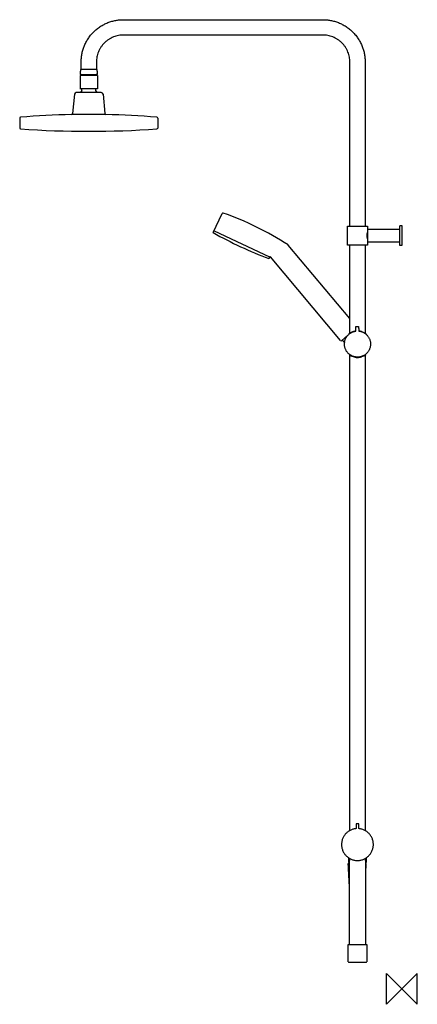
# Model space of a CAD drawing. Header units: millimetres. Extents: x -498 to 20, y -20 to 1262.
import ezdxf

# ---------------------------------------------------------------- set-up
doc = ezdxf.new("R2010")
doc.units = ezdxf.units.MM
doc.header["$MEASUREMENT"] = 0
doc.layers.add('ORIGIN', color=6, linetype='Continuous')
doc.layers.add('PLANNING', color=1, linetype='Continuous')

# ---------------------------------------------------------------- blocks, each defined once
blk = doc.blocks.new('130313_R')
at = {"layer": 'ORIGIN'}
for p, q in [((-20, -20), (-20, 20)), ((-20, 20), (20, -20)), ((20, 20), (-20, -20)), ((20, -20), (20, 20))]:
    blk.add_line(p, q, dxfattribs=at)
at = {"layer": 'PLANNING'}
for p, q in [((-419.5, 1188.9), (-419.5, 1171.9)), ((-396.5, 1188.9), (-396.6, 1171.9)), ((-396.6, 1171.9), (-419.6, 1171.9)), ((-245.9, 984.5), (-234.3, 1009.5)), ((-244.9, 986.7), (-172.4, 952.9)), ((-68, 872.7), (-148.1, 968.2)), ((-172.3, 953), (-173.4, 950.7)), ((-79.9, 844.2), (-171.5, 953.2)), ((-71, 850.4), (-78.5, 844.1))]:
    blk.add_line(p, q, dxfattribs=at)
for points in [[(-396.5, 1188.9), (-419.5, 1188.9)], [(-392, 1166.9), (-424.3, 1166.9)], [(-417, 1169.5), (-417, 1171.9)], [(-399.1, 1169.5), (-399.1, 1171.9)], [(-426.8, 1164.6), (-429.1, 1139.6)], [(-389.5, 1164.6), (-387.2, 1139.6)], [(-498.1, 1133.7), (-498.1, 1120.6)], [(-385.8, 1138.3), (-430.6, 1138.3)], [(-318.3, 1133.7), (-318.2, 1120.6)], [(-77.4, 844.3), (-77.4, 845.1)]]:
    blk.add_lwpolyline(points, dxfattribs=at)
for centre, radius, start, end in [((-417.8, 1189.6), 0.8, 89.2962, 238.6043), ((-398.3, 1189.6), 0.8, 301.3957, 90.7038), ((-424.3, 1164.4), 2.5, 89.9515, 174.9679), ((-412.6, 1164), 7, 128.2779, 155.7056), ((-403.4, 1164), 7, 24.2944, 51.7221), ((-392, 1164.4), 2.5, 5.0321, 90.0485), ((-497.1, 1133.7), 1, 94.9146, 179.9209), ((-408.2, 99.6), 1038.9, 91.2358, 94.9148), ((-430.6, 1139.8), 1.5, 271.4818, 354.4078), ((-408.2, 99.6), 1038.9, 91.2354, 91.2358), ((-385.7, 1139.8), 1.5, 185.5922, 268.5182), ((-408.2, 99.6), 1038.9, 85.0852, 88.7646), ((-319.3, 1133.7), 1, 0.0792, 85.0854), ((-497, 1120.7), 1.07, 179.9207, 265.9151), ((-408.2, 2365), 1248.6, 265.9151, 274.0849), ((-319.3, 1120.7), 1.07, 274.0849, 0.0794), ((-233.4, 1009.1), 1, 70.6962, 155.0002), ((-363.2, 638.3), 393.9, 56.9626, 70.6962), ((15.4, 1450.3), 534.1, 240.705, 249.295), ((-149.3, 967.1), 1.63, 43.277, 61.3789), ((-171.8, 952.8), 0.552, 47.6881, 162.6953), ((-79.2, 844.8), 1, 220, 309.9973)]:
    blk.add_arc(centre, radius, start, end, dxfattribs=at)
for points, weights in [([(-418, 1206.8), (-417.9, 1261.7), (-363, 1261.7)], [1, 0.707723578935, 1]), ([(-103, 1261.7), (-48, 1261.7), (-48, 1206.7)], [1, 0.707106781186, 1]), ([(-363, 1241.7), (-397.9, 1241.7), (-398, 1206.8)], [1, 0.707723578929, 1]), ([(-68, 1206.7), (-68, 1241.7), (-103, 1241.7)], [1, 0.707106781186, 1]), ([(-71, 992.6), (-71, 993.1), (-70.5, 993.1)], [1, 0.707106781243, 1]), ([(-45.5, 993.1), (-45, 993.1), (-45, 992.6)], [1, 0.707106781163, 1]), ([(-70.5, 968.1), (-71, 968.1), (-71, 968.6)], [1, 0.707106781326, 1]), ([(-45, 968.6), (-45, 968.1), (-45.5, 968.1)], [1, 0.707106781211, 1]), ([(-60.3, 861.9), (-60.3, 862.4), (-59.8, 862.4)], [1, 0.731465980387, 1]), ([(-59.8, 862.4), (-58.4, 862.5), (-57, 862.5)], [1, 0.998114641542, 1]), ([(-57, 862.5), (-56.5, 862.4), (-56.5, 862)], [1, 0.73146597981, 1]), ([(-69, 852.9), (-65.2, 856), (-60.2, 856.6)], [1, 0.961288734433, 1]), ([(-60.6, 856.2), (-60.2, 856.3), (-60.2, 856.7)], [1, 0.757580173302, 1]), ([(-56.4, 856.8), (-56.4, 856.4), (-55.9, 856.3)], [1, 0.757580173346, 1]), ([(-59.8, 209.1), (-59.8, 208.7), (-60.3, 208.6)], [1, 0.745179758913, 1]), ([(-59.3, 215), (-59.8, 215), (-59.8, 214.5)], [1, 0.707106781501, 1]), ([(-56.1, 214.5), (-56.1, 215), (-56.6, 215)], [1, 0.707106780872, 1]), ([(-55.7, 208.6), (-56.1, 208.7), (-56.1, 209.1)], [1, 0.745180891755, 1]), ([(-69.5, 164.8), (-69.5, 164.5), (-69.2, 164.5)], [1, 0.707106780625, 1]), ([(-68.3, 165.6), (-68.4, 165.6), (-68.3, 165.6)], [0.946548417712, 0.970253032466, 1]), ([(-46.5, 164.8), (-46.5, 164.5), (-46.8, 164.5)], [1, 0.707106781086, 1])]:
    blk.add_rational_spline(points, weights, degree=2, dxfattribs=at)
for points in [[(-363, 1261.7), (-233, 1261.7), (-103, 1261.7)], [(-103, 1241.7), (-233, 1241.7), (-363, 1241.7)], [(-418, 1196.7), (-418, 1201.8), (-418, 1206.8)], [(-398, 1206.8), (-398, 1201.7), (-398, 1196.7)], [(-68, 993.1), (-68, 1099.9), (-68, 1206.7)], [(-48, 1206.7), (-48, 1099.9), (-48, 993.1)], [(-418.8, 1196.7), (-419.2, 1194.1), (-419.5, 1191.4)], [(-397.2, 1196.7), (-408, 1196.7), (-418.8, 1196.7)], [(-396.5, 1191.4), (-396.9, 1194), (-397.2, 1196.7)], [(-419.5, 1191.4), (-419.5, 1190.9), (-419.5, 1190.4)], [(-419.5, 1190.4), (-408, 1190.4), (-396.5, 1190.4)], [(-396.5, 1190.4), (-396.5, 1190.9), (-396.5, 1191.4)], [(-71, 968.6), (-71, 980.6), (-71, 992.6)], [(-70.5, 993.1), (-58, 993.1), (-45.5, 993.1)], [(-45, 992.6), (-45, 988.9), (-45, 985.2)], [(-44.5, 972.6), (-44.5, 980.6), (-44.5, 988.6)], [(-44, 989.1), (-43.1, 989.1), (-42.2, 989.1)], [(-42.2, 989.1), (-22.6, 989.1), (-3, 989.1)], [(-3, 993.1), (-2.8, 993.4), (-2.5, 993.6)], [(-3, 968.1), (-3, 980.6), (-3, 993.1)], [(-2.5, 993.6), (-1.4, 993.6), (-0.2, 993.6)], [(0, 993.4), (0, 980.6), (0, 967.8)], [(-45, 985.2), (-44.7, 985.2), (-44.5, 985.2)], [(-45, 976.1), (-45, 972.4), (-45, 968.6)], [(-45, 976.1), (-44.7, 976.1), (-44.5, 976.1)], [(-45.5, 968.1), (-58, 968.1), (-70.5, 968.1)], [(-68, 853.6), (-68, 910.9), (-68, 968.1)], [(-48, 968.1), (-48, 910.9), (-48, 853.6)], [(-3, 972.1), (-23.5, 972.1), (-44, 972.1)], [(-2.5, 967.6), (-2.8, 967.9), (-3, 968.1)], [(-0.2, 967.6), (-1.4, 967.6), (-2.5, 967.6)], [(-60.2, 856.7), (-60.2, 859.3), (-60.3, 861.9)], [(-56.5, 862), (-56.4, 859.4), (-56.4, 856.8)], [(-69, 852.4), (-69, 852.6), (-69, 852.9)], [(-47, 852.9), (-47, 852.6), (-47, 852.4)], [(-77.4, 844.3), (-76.1, 843), (-74.9, 841.6)], [(-74.9, 841), (-74.9, 841), (-74.9, 841)], [(-69, 826.5), (-69, 826.3), (-69, 826)], [(-68, 206.2), (-68, 515.7), (-68, 825.3)], [(-48, 825.3), (-48, 515.7), (-48, 206.2)], [(-47, 826), (-47, 826.3), (-47, 826.5)], [(-59.8, 214.5), (-59.8, 211.8), (-59.8, 209.1)], [(-56.6, 215), (-58, 215), (-59.3, 215)], [(-56.1, 209.1), (-56.1, 211.8), (-56.1, 214.5)], [(-69.5, 170.7), (-69.5, 167.8), (-69.5, 164.8)], [(-68.3, 170), (-68.3, 168.5), (-68.3, 167)], [(-68.3, 165.6), (-68.3, 166.3), (-68.3, 167)], [(-47.7, 167), (-47.7, 168.5), (-47.7, 170)], [(-47.7, 167), (-47.7, 166.3), (-47.7, 165.6)], [(-46.5, 170.7), (-46.5, 167.8), (-46.5, 164.8)], [(-68.5, 134), (-69.2, 148.5), (-70, 163)], [(-69.5, 163.5), (-68.9, 163.5), (-68.3, 163.5)], [(-69.2, 164.5), (-68.8, 164.5), (-68.3, 164.5)], [(-68.3, 58.3), (-68.3, 111.9), (-68.3, 165.6)], [(-47.7, 165.6), (-47.7, 111.9), (-47.7, 58.3)], [(-46.8, 164.5), (-47.2, 164.5), (-47.7, 164.5)], [(-47.7, 163.5), (-47.6, 163.5), (-47.5, 163.5)], [(-47, 163), (-47.3, 156.6), (-47.7, 150.2)], [(-68.3, 134), (-68.4, 134), (-68.5, 134)], [(-70, 57.7), (-69.8, 57.9), (-69.7, 58)], [(-70, 35.3), (-70, 46.5), (-70, 57.7)], [(-69.7, 58), (-58, 58), (-46.3, 58)], [(-68, 58), (-68.2, 58.1), (-68.3, 58.3)], [(-47.7, 58.3), (-47.8, 58.1), (-47.9, 58)], [(-46.3, 58), (-46.2, 57.9), (-46, 57.7)], [(-46, 57.7), (-46, 46.5), (-46, 35.3)], [(-70, 35.3), (-69.8, 35.1), (-69.7, 35)], [(-69.7, 35), (-58, 35), (-46.3, 35)], [(-46.3, 35), (-46.2, 35.1), (-46, 35.3)]]:
    blk.add_open_spline(points, degree=2, dxfattribs=at)
for points, weights, knots in [([(-44.5, 988.6), (-44.5, 988.9), (-44.4, 989), (-44.2, 989.1), (-44, 989.1)], [1, 0.923805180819, 1, 0.923805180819, 1], [52.7853973, 52.7853973, 52.7853973, 53.1780961, 53.1780961, 53.5707948, 53.5707948, 53.5707948]), ([(-0.2, 993.6), (-0.1, 993.6), (-0.1, 993.6), (0, 993.5), (0, 993.4)], [1, 0.923879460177, 1, 0.923879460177, 1], [129.9901168, 129.9901168, 129.9901168, 130.1471961, 130.1471961, 130.3042753, 130.3042753, 130.3042753]), ([(-44, 972.1), (-44.2, 972.1), (-44.4, 972.3), (-44.5, 972.4), (-44.5, 972.6)], [1, 0.923879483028, 1, 0.923879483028, 1], [36, 36, 36, 36.3926987, 36.3926987, 36.7853973, 36.7853973, 36.7853973]), ([(0, 967.8), (0, 967.8), (-0.1, 967.7), (-0.1, 967.6), (-0.2, 967.6)], [1, 0.923863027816, 1, 0.923863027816, 1], [155.9042753, 155.9042753, 155.9042753, 156.0613547, 156.0613547, 156.2184341, 156.2184341, 156.2184341]), ([(-55.9, 856.3), (-40.2, 854.4), (-41, 838.5), (-41.9, 822.7), (-57.7, 822.4), (-73.6, 822.2), (-74.9, 838), (-76.3, 853.8), (-60.6, 856.2)], [1, 0.731268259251, 1, 0.731268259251, 1, 0.731268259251, 1, 0.731268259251, 1], [2.256933, 2.256933, 2.256933, 27.682173, 27.682173, 53.107412, 53.107412, 78.532651, 78.532651, 103.957891, 103.957891, 103.957891]), ([(-60.3, 208.6), (-79.8, 206.5), (-78.7, 186.9), (-77.6, 167.2), (-58, 167.2), (-38.4, 167.2), (-37.3, 186.9), (-36.2, 206.5), (-55.7, 208.6)], [1, 0.726422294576, 1, 0.726422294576, 1, 0.726422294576, 1, 0.726422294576, 1], [177.162183, 177.162183, 177.162183, 208.606511, 208.606511, 240.050838, 240.050838, 271.495166, 271.495166, 302.939494, 302.939494, 302.939494]), ([(-70, 163), (-70, 163.2), (-69.8, 163.3), (-69.7, 163.5), (-69.5, 163.5)], [1, 0.91904419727, 1, 0.91904419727, 1], [29.0362274, 29.0362274, 29.0362274, 29.4414648, 29.4414648, 29.8467022, 29.8467022, 29.8467022]), ([(-47.5, 163.5), (-47.3, 163.5), (-47.2, 163.3), (-47, 163.2), (-47, 163)], [1, 0.919007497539, 1, 0.919007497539, 1], [0, 0, 0, 0.4052402, 0.4052402, 0.8104804, 0.8104804, 0.8104804])]:
    blk.add_rational_spline(points, weights, degree=2, knots=knots, dxfattribs=at)
for points, knots in [([(-45, 985.2), (-45, 985.1), (-45.1, 984.9), (-45.2, 984.5), (-45.4, 983.8), (-45.6, 982.8), (-45.8, 981.7), (-45.8, 980.6), (-45.8, 979.5), (-45.6, 978.4), (-45.4, 977.5), (-45.2, 976.8), (-45.1, 976.4), (-45, 976.2), (-45, 976.1)], [109.58995, 109.58995, 109.58995, 109.58995, 109.891379, 110.202967, 110.849176, 111.986071, 113.149474, 114.209944, 115.271505, 116.43619, 117.568743, 118.212515, 118.524575, 118.82791, 118.82791, 118.82791, 118.82791]), ([(-56.4, 856.7), (-55.4, 856.6), (-54.1, 856.4), (-52.2, 855.8), (-50.5, 855.1), (-48.9, 854.3), (-47.9, 853.6), (-47.4, 853.2), (-47.1, 853), (-47, 852.9)], [-1.838914, -1.838914, -1.838914, -1.838914, 1.049063, 2.051136, 4.250732, 6.39122, 7.433527, 7.944122, 8.423656, 8.423656, 8.423656, 8.423656]), ([(-69, 826), (-68.9, 825.9), (-68.7, 825.8), (-68.3, 825.5), (-67.6, 825), (-66.1, 824), (-63.8, 823), (-61, 822.3), (-59, 822.1), (-58, 822.1)], [0, 0, 0, 0, 0.347106, 0.714298, 1.532491, 3.033079, 5.985802, 8.947228, 11.914632, 11.914632, 11.914632, 11.914632]), ([(-58, 822.1), (-57.5, 822.1), (-56.5, 822.1), (-55, 822.3), (-53.5, 822.7), (-51.7, 823.2), (-49.4, 824.3), (-47.8, 825.4), (-47, 826)], [11.914632, 11.914632, 11.914632, 11.914632, 13.466232, 14.98846, 16.453301, 17.840296, 20.796343, 23.828886, 23.828886, 23.828886, 23.828886])]:
    blk.add_open_spline(points, degree=3, knots=knots, dxfattribs=at)

msp = doc.modelspace()

# ---------------------------------------------------------------- block references
msp.add_blockref('130313_R', (0, 0))

doc.saveas('drawing.dxf')
